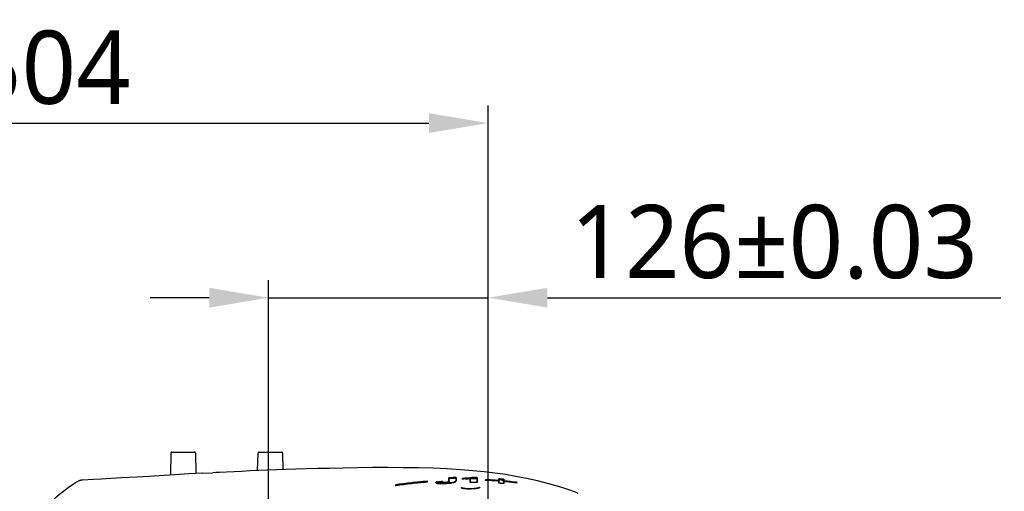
# Model space of a CAD drawing. Header units: millimetres. Extents: x 7426 to 8300, y 124 to 421.
# Tile 86 of 135: x 7998 to 8026, y 327 to 340. Entities that reach past the tile are written whole.
import ezdxf

# ---------------------------------------------------------------- set-up
doc = ezdxf.new("R2010")
doc.units = ezdxf.units.MM
doc.linetypes.add('BANKLINE1', pattern=[5.5, 4, -1.5])
doc.linetypes.add('CENTER', pattern=[0.6, 0.375, -0.075, 0.075, -0.075])
for name, color, linetype in [('00_COMPONENTS', 7, 'BANKLINE1'), ('DIM', 7, 'Continuous'), ('外形图', 7, 'Continuous')]:
    doc.layers.add(name, color=color, linetype=linetype)
doc.styles.add('微软雅黑', font='msyh.ttc')
doc.dimstyles.new('尺寸标注_1_20比例', dxfattribs={"dimtxt": 2.1, "dimasz": 1.7, "dimexe": 0.5, "dimexo": 0.4, "dimgap": 0.5, "dimtad": 1, "dimdec": 1, "dimlfac": 20, "dimdsep": 46, "dimtxsty": '微软雅黑', "dimcen": 0.09, "dimadec": 0, "dimazin": 0, "dimtp": 0.01, "dimtm": 0.01, "dimtfac": 1, "dimtdec": 1, "dimtofl": 0, "dimtmove": 0, "dimatfit": 3, "dimfxl": 1, "dimtolj": 1, "dimarcsym": 0})

# ---------------------------------------------------------------- blocks, each defined once
blk = doc.blocks.new('*D1484')
at = {"layer": '00_COMPONENTS', "color": 0, "linetype": 'ByBlock', "lineweight": -2, "ltscale": 20}
for p, q in [((8004.703, 322.672), (8004.703, 332.796)), ((8011.003, 322.672), (8011.003, 332.796)), ((8003.003, 332.296), (8001.303, 332.296)), ((8004.703, 332.296), (8011.003, 332.296)), ((8012.703, 332.296), (8025.707, 332.296)), ((8012.703, 332.296), (8014.403, 332.296))]:
    blk.add_line(p, q, dxfattribs=at)
at = {"layer": '00_COMPONENTS', "color": 0}
for points in [[(8003.003, 332.012), (8003.003, 332.579), (8004.703, 332.296)], [(8012.703, 332.579), (8012.703, 332.012), (8011.003, 332.296)]]:
    blk.add_solid(points, dxfattribs=at)
at = {"layer": 'Defpoints', "color": 0}
for p in [(8011.003, 332.296), (8004.703, 322.272), (8011.003, 322.272)]:
    blk.add_point(p, dxfattribs=at)
at = {"layer": '00_COMPONENTS', "color": 0, "insert": (8019.205, 333.886), "char_height": 2.1, "attachment_point": 5, "style": '微软雅黑'}
blk.add_mtext('\\A1;\\A1;126±0.03', dxfattribs=at)
blk = doc.blocks.new('*D1487')
at = {"layer": '00_COMPONENTS', "color": 0, "linetype": 'ByBlock', "lineweight": -2, "ltscale": 20}
for p, q in [((7995.099, 321.72), (7995.099, 336.43)), ((8003.658, 321.72), (7994.599, 321.72)), ((7995.099, 320.02), (7995.099, 314.02)), ((8003.658, 312.32), (7994.599, 312.32))]:
    blk.add_line(p, q, dxfattribs=at)
at = {"layer": '00_COMPONENTS', "color": 0}
for points in [[(7995.383, 320.02), (7994.816, 320.02), (7995.099, 321.72)], [(7994.816, 314.02), (7995.383, 314.02), (7995.099, 312.32)]]:
    blk.add_solid(points, dxfattribs=at)
at = {"layer": 'Defpoints', "color": 0}
for p in [(8004.058, 321.72), (7995.099, 312.32), (8004.058, 312.32)]:
    blk.add_point(p, dxfattribs=at)
at = {"layer": '00_COMPONENTS', "color": 0, "insert": (7993.508, 329.925), "char_height": 2.1, "attachment_point": 5, "rotation": 90, "style": '微软雅黑'}
blk.add_mtext('\\A1;\\A1;188±0.05', dxfattribs=at)
blk = doc.blocks.new('*D1507')
at = {"layer": 'Defpoints', "color": 0}
for p in [(8011.003, 337.302), (7985.803, 317.67), (8011.003, 317.02)]:
    blk.add_point(p, dxfattribs=at)
at = {"layer": 'DIM', "color": 0, "linetype": 'ByBlock', "lineweight": -2, "ltscale": 20}
for p, q in [((7985.803, 318.07), (7985.803, 337.802)), ((8011.003, 317.42), (8011.003, 337.802)), ((7987.503, 337.302), (8009.303, 337.302))]:
    blk.add_line(p, q, dxfattribs=at)
at = {"layer": 'DIM', "color": 0}
for points in [[(7987.503, 337.585), (7987.503, 337.018), (7985.803, 337.302)], [(8009.303, 337.018), (8009.303, 337.585), (8011.003, 337.302)]]:
    blk.add_solid(points, dxfattribs=at)
at = {"layer": 'DIM', "color": 0, "insert": (7998.403, 338.888), "char_height": 2.1, "attachment_point": 5, "style": '微软雅黑'}
blk.add_mtext('\\A1;504', dxfattribs=at)

msp = doc.modelspace()

# ---------------------------------------------------------------- linework, layer by layer
at = {"layer": '外形图', "linetype": 'CENTER', "ltscale": 5}
msp.add_line((8011.0034, 308.225), (8011.0034, 329.9178), dxfattribs=at)
at = {"layer": '外形图', "linetype": 'Continuous'}
for p, q in [((8001.9027, 327.8457), (8001.8866, 327.2311)), ((8001.9276, 327.8701), (8002.5789, 327.8701)), ((8001.9279, 327.8701), (8002.5792, 327.8701)), ((8002.6042, 327.8457), (8002.6193, 327.268)), ((8004.3893, 327.337), (8004.4026, 327.8457)), ((8004.4276, 327.8701), (8005.0789, 327.8701)), ((8004.4279, 327.8701), (8005.0792, 327.8701)), ((8005.1042, 327.8457), (8005.1168, 327.3643)), ((7999.681, 327.0824), (7999.3622, 327.0644)), ((7999.9049, 327.0949), (7999.681, 327.0824)), ((8001.2805, 327.1733), (8000.9347, 327.1529)), ((8002.62, 327.2611), (8002.6193, 327.268)), ((8002.622, 327.2534), (8002.62, 327.2611)), ((8002.8081, 327.2639), (8003.1036, 327.2792)), ((8003.1913, 327.2835), (8003.1034, 327.2792)), ((8009.251, 327.033), (8009.2604, 327.0338)), ((8009.2531, 327.0319), (8009.2531, 327.009)), ((8009.2604, 327.0319), (8009.2604, 327.0337)), ((8009.2604, 327.031), (8009.2604, 327.0319)), ((8009.874, 327.027), (8009.874, 327.1332)), ((8009.8804, 327.0273), (8009.8804, 327.1323)), ((8010.0759, 327.1388), (8010.083, 327.139)), ((8010.076, 327.1378), (8010.076, 327.0446)), ((8010.083, 327.139), (8010.0831, 327.0449)), ((8010.2569, 327.0967), (8010.2569, 327.0953)), ((8010.2634, 327.0957), (8010.2569, 327.0953)), ((8010.2634, 327.0968), (8010.2634, 327.1213)), ((8010.485, 327.0003), (8010.485, 327.1126)), ((8010.4853, 327.1377), (8010.4892, 327.1381)), ((8010.4915, 327.0015), (8010.4915, 327.1145)), ((8010.5074, 327.1147), (8010.5048, 327.1408)), ((8010.5048, 327.1408), (8010.5244, 327.1406)), ((8010.5072, 327.1399), (8010.5072, 327.1147)), ((8010.5072, 327.1399), (8010.5442, 327.1394)), ((8010.5072, 327.1147), (8010.5442, 327.1142)), ((8010.5244, 327.1406), (8010.5439, 327.1403)), ((8010.6751, 327.1367), (8010.6751, 327.0014)), ((8010.6752, 327.1376), (8010.6821, 327.1374)), ((8010.6821, 327.1374), (8010.6822, 327.0015)), ((8010.9215, 327.0597), (8010.9215, 327.0581)), ((8010.9215, 327.0581), (8010.9216, 327.0574)), ((8010.9281, 327.0572), (8010.9215, 327.0574)), ((8010.9281, 327.0581), (8010.9281, 327.0763)), ((8011.3089, 326.9766), (8011.309, 327.0296)), ((8011.309, 327.1016), (8011.309, 327.1029)), ((8011.309, 327.098), (8011.309, 327.1016)), ((8011.309, 327.093), (8011.309, 327.098)), ((8011.309, 327.0878), (8011.309, 327.093)), ((8011.309, 327.0663), (8011.309, 327.0878)), ((8011.309, 327.0549), (8011.309, 327.0663)), ((8011.3139, 327.0358), (8011.309, 327.0549)), ((8011.3156, 327.0362), (8011.309, 327.0367)), ((8011.309, 327.0296), (8011.309, 327.0358)), ((8011.3103, 327.0538), (8011.3156, 327.0534)), ((8011.3156, 326.9772), (8011.3156, 327.1016)), ((8011.3156, 327.0764), (8011.3296, 327.0752)), ((8011.4406, 327.0902), (8011.4406, 327.0486)), ((8011.4406, 327.0429), (8011.4406, 326.9679)), ((8011.4406, 327.0429), (8011.4492, 327.0422)), ((8011.4407, 327.091), (8011.4475, 327.0903)), ((8011.4429, 327.0254), (8011.4475, 327.0433)), ((8011.4475, 327.0903), (8011.4475, 327.0489)), ((8008.3467, 326.9333), (8008.3529, 326.9342)), ((8008.3467, 326.9066), (8008.3467, 326.9044)), ((8008.3533, 326.9053), (8008.3467, 326.9044)), ((8008.3531, 326.9067), (8008.3531, 326.9327)), ((8009.2604, 327.0085), (8009.2532, 327.0078)), ((8009.4967, 327.0108), (8009.4967, 327.0115)), ((8009.4967, 327.005), (8009.4967, 327.0108)), ((8009.5031, 327.0107), (8009.5459, 327.0138)), ((8009.5425, 327.0149), (8009.5653, 327.0165)), ((8009.5459, 327.0138), (8009.5672, 327.0154)), ((8009.5459, 326.9884), (8009.5672, 326.9899)), ((8009.5653, 327.0165), (8009.5881, 327.0181)), ((8009.5672, 327.0154), (8009.5885, 327.0169)), ((8009.5672, 326.9899), (8009.5885, 326.9914)), ((8009.5888, 326.9914), (8009.5675, 326.9899)), ((8009.6312, 326.9943), (8009.5888, 326.9914)), ((8009.6309, 326.9943), (8009.6521, 326.9957)), ((8009.6524, 326.9957), (8009.6312, 326.9943)), ((8009.6521, 326.9957), (8009.6732, 326.9971)), ((8009.6732, 327.0225), (8009.6943, 327.0238)), ((8009.6732, 326.9971), (8009.6943, 326.9984)), ((8009.693, 327.018), (8009.6925, 327.0157)), ((8009.6926, 327.025), (8009.7018, 327.0255)), ((8009.6928, 327.0157), (8009.6928, 326.9903)), ((8009.6943, 327.0238), (8009.693, 327.018)), ((8009.7004, 327.0192), (8009.7002, 327.0184)), ((8009.7018, 327.0255), (8009.7004, 327.0192)), ((8009.7795, 326.9719), (8009.7726, 326.9715)), ((8009.8807, 327.0147), (8009.8807, 327.002)), ((8010.2311, 326.8523), (8010.2315, 326.85)), ((8010.4674, 326.8167), (8010.4374, 326.8172)), ((8010.4975, 326.817), (8010.4674, 326.8167)), ((8010.4915, 327.0003), (8010.485, 327.0003)), ((8010.5029, 326.8171), (8010.4975, 326.817)), ((8010.5942, 327.0007), (8010.5723, 327.0007)), ((8010.6601, 327.0004), (8010.6381, 327.0005)), ((8010.6754, 327.0003), (8010.6601, 327.0004)), ((8010.6822, 327.0003), (8010.6754, 327.0003)), ((8010.6822, 327.0015), (8010.6822, 327.0003)), ((8010.7217, 326.8425), (8010.7018, 326.8378)), ((8010.7766, 326.8648), (8010.7762, 326.8645)), ((8011.3155, 326.9762), (8011.3089, 326.9767)), ((8011.4016, 326.9699), (8011.3862, 326.9711)), ((8011.4169, 326.9687), (8011.4016, 326.9699)), ((8011.4409, 326.9668), (8011.4169, 326.9687)), ((8011.4458, 327.0255), (8011.4406, 327.026)), ((8011.4476, 326.9663), (8011.4409, 326.9668)), ((8011.4475, 327.0245), (8011.4476, 326.9731)), ((8011.4476, 326.9731), (8011.4476, 326.9679)), ((8011.4476, 326.9679), (8011.4476, 326.9663)), ((8011.8281, 327.0003), (8011.8281, 326.9842)), ((8011.8282, 327.0013), (8011.835, 327.0004)), ((8011.835, 326.9825), (8011.8305, 326.9831)), ((8011.835, 326.9984), (8011.835, 327.0004)), ((8013.4248, 326.7474), (8013.3684, 326.7672))]:
    msp.add_line(p, q, dxfattribs=at)
for points in [[(8012.7412, 326.9584), (8012.413, 327.0421), (8012.0986, 327.1124), (8011.7952, 327.1718), (8011.4944, 327.2227), (8011.1942, 327.2662), (8010.8897, 327.3034), (8010.5665, 327.336), (8010.2122, 327.3643), (8009.8285, 327.3875), (8009.4228, 327.4049), (8009.0004, 327.4167), (8008.5652, 327.4232), (8008.1264, 327.4252), (8007.6852, 327.4234), (8007.2508, 327.4186), (8006.841, 327.4118), (8006.4638, 327.4038), (8006.1139, 327.3952), (8005.7869, 327.386), (8005.4864, 327.3768), (8005.2088, 327.3676), (8004.94, 327.3581), (8004.6762, 327.3483), (8004.4218, 327.3383), (8004.1762, 327.3283), (8003.9398, 327.3182), (8003.713, 327.3081), (8003.4953, 327.2981), (8003.287, 327.2882), (8003.1913, 327.2835)], [(7999.2338, 327.0308), (7999.1991, 327.0098), (7999.0764, 326.9311), (7998.9528, 326.8449), (7998.8282, 326.751), (7998.7029, 326.6495), (7998.5773, 326.5406), (7998.4516, 326.4245), (7998.3259, 326.3012), (7998.2875, 326.2621)], [(7999.2597, 327.044), (7999.2461, 327.0376), (7999.2338, 327.0308)], [(7999.3622, 327.0644), (7999.3575, 327.0641), (7999.353, 327.0638), (7999.3485, 327.0634), (7999.3442, 327.0631), (7999.3398, 327.0627), (7999.3355, 327.0623), (7999.3312, 327.0618), (7999.3266, 327.0613), (7999.3219, 327.0607), (7999.317, 327.06), (7999.3116, 327.0591), (7999.3056, 327.058), (7999.2991, 327.0566), (7999.2913, 327.0547), (7999.2821, 327.0521), (7999.2717, 327.0487), (7999.2597, 327.044)], [(8000.9347, 327.1529), (8000.4839, 327.1273), (7999.9049, 327.0949)], [(8002.8081, 327.2639), (8002.4143, 327.2418), (8002.0025, 327.2171), (8001.5692, 327.1906), (8001.2805, 327.1733)], [(8001.8866, 327.2311), (8001.8857, 327.223), (8001.8833, 327.2148), (8001.8809, 327.2097)], [(8010.2453, 326.8452), (8010.2439, 326.8458), (8010.2361, 326.8498), (8010.2319, 326.8527), (8010.2308, 326.8536), (8010.2311, 326.8523)], [(8010.3058, 326.82), (8010.28, 326.8242), (8010.2574, 326.8289), (8010.2387, 326.834), (8010.2319, 326.8362)], [(8010.3062, 326.8288), (8010.2861, 326.8328), (8010.2687, 326.8371), (8010.2547, 326.8415), (8010.2453, 326.8452)], [(8010.4326, 326.8103), (8010.3986, 326.8115), (8010.3658, 326.8135), (8010.3344, 326.8164), (8010.3058, 326.82)], [(8010.4374, 326.8172), (8010.408, 326.8182), (8010.3799, 326.82), (8010.3534, 326.8224), (8010.3286, 326.8254), (8010.3062, 326.8288)], [(8010.5027, 326.8103), (8010.4672, 326.8099), (8010.4326, 326.8103)], [(8010.5829, 326.8143), (8010.5483, 326.8121), (8010.5139, 326.8106), (8010.5027, 326.8103)], [(8010.5715, 326.8204), (8010.5418, 326.8186), (8010.512, 326.8174), (8010.5029, 326.8171)], [(8010.7018, 326.8378), (8010.6794, 326.8334), (8010.6548, 326.8294), (8010.6284, 326.8259), (8010.6005, 326.8228), (8010.5715, 326.8204)], [(8010.7079, 326.8303), (8010.68, 326.8254), (8010.6492, 326.821), (8010.6167, 326.8173), (8010.5829, 326.8143)], [(8010.7547, 326.8412), (8010.7329, 326.8356), (8010.7079, 326.8303)], [(8010.7529, 326.8523), (8010.739, 326.8475), (8010.7217, 326.8425)], [(8010.7762, 326.8645), (8010.7755, 326.8639), (8010.7713, 326.8609), (8010.7636, 326.8568), (8010.7529, 326.8523)], [(8010.7758, 326.8607), (8010.7762, 326.8634), (8010.7766, 326.8648)], [(8013.3692, 326.7669), (8013.0814, 326.8601), (8012.7412, 326.9584)], [(8013.5806, 326.6861), (8013.5291, 326.7075), (8013.4771, 326.7279), (8013.4248, 326.7474)]]:
    msp.add_lwpolyline(points, dxfattribs=at)
for centre, radius, start, end in [((8001.9276, 327.8451), 0.025, 90, 178.5), ((8002.5792, 327.8451), 0.025, 1.5, 90), ((8004.4276, 327.8451), 0.025, 90, 178.50001), ((8005.0792, 327.8451), 0.025, 1.5, 90), ((8010.8292, 308.5633), 18.537, 94.88396, 97.67693), ((8010.6877, 310.1028), 16.9898, 94.84381, 95.171), ((8006.5988, 327.0193), 2.6616, 359.76689, 0.25186), ((8010.3276, 314.2007), 12.9404, 91.80331, 92.00896), ((8010.3757, 312.9723), 14.1687, 91.21198, 92.00304), ((8010.3872, 312.6944), 14.4216, 91.83981, 92.01398), ((8010.3836, 312.7889), 14.327, 91.40225, 92.01174), ((8010.3816, 312.7211), 14.4209, 91.21437, 91.83253), ((8010.3736, 313.1363), 13.9795, 91.22004, 91.84213), ((8010.3567, 313.9249), 13.1907, 91.21834, 91.40605), ((8010.0634, 327.0448), 0.0197, 344.97009, 357.03202), ((8010.0629, 327.0448), 0.0202, 357.02091, 0.04048), ((8008.7459, 351.3647), 24.2897, 273.56659, 273.68039), ((8012.0263, 327.1089), 1.7694, 179.57581, 180.34256), ((8009.3419, 341.9901), 14.8973, 273.5463, 273.7882), ((8009.6386, 337.4873), 10.3847, 273.79625, 273.96011), ((8009.6988, 336.6055), 9.4998, 273.7985, 273.9341), ((8009.7597, 335.4767), 8.3958, 273.97201, 274.49624), ((8009.7217, 335.9602), 8.8797, 274.0474, 274.38518), ((8009.8884, 333.8807), 6.7684, 273.91572, 274.44947), ((8009.8571, 334.3558), 7.2456, 273.94596, 274.38858), ((8009.9712, 332.6878), 5.5979, 274.40053, 274.65214), ((8010.1027, 331.1938), 4.0741, 274.34793, 275.3888), ((8010.1154, 331.0087), 3.8874, 274.39763, 275.51665), ((8010.0459, 331.8059), 4.7139, 274.52578, 274.81235), ((8010.1538, 330.4699), 3.3724, 274.61504, 275.3905), ((8010.1598, 330.4537), 3.3569, 274.81138, 275.19532), ((8010.2401, 329.5717), 2.4713, 275.19386, 275.68839), ((8010.2756, 329.1674), 2.0642, 275.42339, 276.00446), ((8010.2664, 329.4181), 2.2896, 275.5817, 275.98392), ((8010.246, 329.6547), 2.5284, 275.52028, 275.92851), ((8010.2431, 329.6612), 2.5602, 275.569, 275.92563), ((8010.2492, 329.5998), 2.4984, 275.56996, 275.92547), ((8010.359, 314.9504), 12.1652, 88.77525, 89.30071), ((8010.3591, 314.9831), 12.1586, 88.51063, 89.12916), ((8010.3719, 315.4866), 11.6289, 88.50441, 88.78244), ((8012.5223, 327.0667), 1.6008, 179.6129, 180.25079), ((8010.4857, 316.2175), 10.8688, 87.47896, 87.70149), ((8010.4853, 316.1953), 10.89, 87.44484, 87.66964), ((8010.5133, 316.2273), 10.8387, 87.57912, 87.8067), ((8010.5161, 316.2457), 10.8193, 87.40394, 87.81761), ((8010.4889, 316.2917), 10.7945, 87.2537, 87.47896), ((8010.4894, 316.2866), 10.7986, 87.21737, 87.44484), ((8010.527, 316.5276), 10.5381, 86.1746, 87.58433), ((8010.5031, 316.5656), 10.5202, 85.84629, 87.25914), ((8010.5327, 316.5965), 10.4681, 85.98856, 87.40819), ((8010.5025, 316.542), 10.5428, 86.04597, 87.22092), ((8010.5195, 316.7967), 10.2876, 85.5911, 86.0427), ((8010.5454, 316.817), 10.2482, 85.72683, 86.16962), ((8010.5258, 316.8923), 10.1927, 85.59335, 85.84088), ((8010.5466, 316.8063), 10.2579, 85.73784, 85.98373), ((8010.4326, 316.7358), 10.4041, 84.82928, 85.16809), ((8010.4549, 316.853), 10.2847, 84.88743, 85.19927), ((8010.4447, 316.8204), 10.293, 84.75773, 85.14463), ((8010.64, 318.9298), 8.1745, 84.86697, 85.16103), ((8010.4457, 316.8398), 10.2993, 84.45595, 84.84937), ((8010.4691, 317.0635), 10.0487, 84.45058, 84.76995), ((8010.5432, 317.0921), 9.9922, 84.55623, 84.80757), ((8010.5416, 317.0652), 10.0182, 84.60084, 84.8025), ((8010.5457, 317.1082), 9.975, 84.34985, 84.60088), ((8010.5557, 317.2191), 9.8646, 83.04704, 84.55873), ((8010.5583, 317.2324), 9.8501, 83.09244, 84.35171), ((8011.6726, 326.9176), 3.3259, 179.72883, 180.17136), ((8010.8573, 308.3545), 18.7462, 95.2055, 97.67664), ((8010.8747, 308.7471), 18.3338, 95.0742, 97.90525), ((8010.9887, 307.8753), 19.2116, 96.53288, 97.88443), ((8010.7986, 309.5342), 17.5419, 95.05427, 96.53274), ((8010.4996, 313.618), 13.4311, 94.08652, 94.28235), ((8009.5158, 327.0048), 0.0191, 192.1589, 195.04903), ((8010.6531, 311.6913), 15.3371, 94.05911, 94.21902), ((8009.5965, 327.244), 0.276, 260.14132, 262.47622), ((8009.6052, 327.309), 0.3415, 262.46536, 264.47559), ((8010.5042, 313.8901), 13.16, 93.53599, 93.99172), ((8010.6328, 311.9425), 15.1104, 93.80179, 93.96307), ((8010.6395, 311.9066), 15.1214, 93.82421, 93.98538), ((8009.6514, 328.0581), 1.0924, 268.70332, 269.8249), ((8010.622, 312.1057), 14.9469, 93.63944, 93.8018), ((8009.6525, 328.3989), 1.4318, 269.93793, 271.77168), ((8010.5799, 312.8501), 14.1759, 93.5808, 93.75163), ((8009.6401, 328.8426), 1.8757, 271.72844, 272.47079), ((8009.7104, 327.0162), 0.0104, 167.93914, 174.46587), ((8009.7095, 327.0163), 0.00948, 174.47991, 181.8103), ((8009.6134, 329.4336), 2.4673, 272.4999, 273.69996), ((8009.756, 327.3681), 0.3692, 268.77639, 272.3735), ((8009.7559, 327.3383), 0.3648, 268.77772, 273.41022), ((8009.757, 327.3424), 0.3436, 272.38781, 273.44133), ((8009.7229, 327.9113), 0.9135, 273.43508, 274.77938), ((8009.7226, 327.8844), 0.912, 273.45715, 274.80364), ((8009.5596, 330.3155), 3.3508, 273.76282, 274.18308), ((8009.6194, 329.5182), 2.5513, 274.14964, 275.46843), ((8009.8139, 327.1503), 0.1455, 282.81759, 285.01627), ((8009.8138, 327.1432), 0.165, 282.98932, 285.06463), ((8009.7, 328.6826), 1.7118, 275.44863, 277.24287), ((8009.8695, 327.556), 0.5721, 281.21073, 283.02112), ((8009.9025, 327.4114), 0.4238, 283.07008, 283.75887), ((8009.8874, 327.4988), 0.5141, 282.53199, 283.06533), ((8009.9154, 327.3598), 0.3706, 283.73325, 285.5828), ((8010.5823, 315.3163), 11.6856, 90.04688, 90.44546), ((8010.5798, 316.0739), 10.9267, 90.03918, 90.46291), ((8010.5821, 315.4845), 11.5173, 89.84331, 90.04639), ((8010.5772, 313.1397), 13.8609, 89.74797, 89.92954), ((8010.5825, 315.6203), 11.3815, 89.5338, 89.84351), ((8010.6509, 317.3184), 9.6806, 85.82688, 86.06319), ((8011.1623, 324.1285), 2.8524, 85.79618, 86.91865), ((8010.5538, 315.9774), 11.0252, 85.66998, 85.83067), ((8011.0497, 322.5447), 4.4403, 85.66669, 85.84639), ((8010.6243, 317.0446), 9.9568, 85.29751, 85.61711), ((8010.5685, 317.1016), 9.9626, 84.47457, 84.94784), ((8010.5689, 317.0919), 9.9715, 84.69324, 84.9449), ((8010.5833, 317.2414), 9.8213, 83.17804, 84.69588), ((8010.5841, 317.2587), 9.8047, 82.96097, 84.47684), ((8010.5699, 317.3308), 9.751, 82.83805, 83.0905), ((8010.571, 317.348), 9.7348, 82.7918, 83.04449), ((8010.5937, 317.3324), 9.7297, 82.9224, 83.17526), ((8010.5733, 317.3583), 9.7234, 82.5855, 82.83805), ((8010.5967, 317.3648), 9.6979, 82.70511, 82.95834), ((8010.5761, 317.3879), 9.6946, 82.57888, 82.79177), ((8010.5951, 317.3437), 9.7183, 82.69658, 82.92239), ((8010.6293, 326.9905), 1.2057, 359.61921, 0.37535)]:
    msp.add_arc(centre, radius, start, end, dxfattribs=at)
for points, knots in [([(8010.076, 327.0446), (8010.076, 327.0411), (8010.0674, 327.0155), (8010.0362, 327.0088), (8010.0149, 327.0028)], [0, 0, 0, 0, 0.1371896, 1, 1, 1, 1]), ([(8010.0761, 327.029), (8010.0771, 327.0301), (8010.079, 327.0323), (8010.0805, 327.0348), (8010.0811, 327.0361)], [0, 0, 0, 0, 0.5288698, 1, 1, 1, 1]), ([(8010.0811, 327.0361), (8010.0813, 327.0367), (8010.0818, 327.0379), (8010.0822, 327.0391), (8010.0824, 327.0397)], [0, 0, 0, 0, 0.5098453, 1, 1, 1, 1]), ([(8010.321, 327.1007), (8010.3114, 327.1), (8010.2922, 327.0987), (8010.273, 327.0974), (8010.2634, 327.0968)], [0, 0, 0, 0, 0.4978746, 1, 1, 1, 1]), ([(8010.305, 327.1251), (8010.3089, 327.1253), (8010.3166, 327.1258), (8010.3243, 327.1263), (8010.3281, 327.1266)], [0, 0, 0, 0, 0.5013791, 1, 1, 1, 1]), ([(8010.3485, 327.1026), (8010.3439, 327.1023), (8010.3348, 327.1017), (8010.3256, 327.101), (8010.321, 327.1007)], [0, 0, 0, 0, 0.4985985, 1, 1, 1, 1]), ([(8009.4967, 327.005), (8009.4967, 327.0043), (8009.4968, 327.0029), (8009.497, 327.0015), (8009.4971, 327.0007)], [0, 0, 0, 0, 0.4986871, 1, 1, 1, 1]), ([(8009.4974, 326.9998), (8009.4978, 326.9981), (8009.4993, 326.9947), (8009.5016, 326.9918), (8009.503, 326.9903)], [0, 0, 0, 0, 0.4680044, 1, 1, 1, 1]), ([(8009.503, 326.9903), (8009.5052, 326.9881), (8009.5111, 326.9837), (8009.5178, 326.9807), (8009.5217, 326.9792)], [0, 0, 0, 0, 0.4306909, 1, 1, 1, 1]), ([(8009.5039, 327), (8009.5036, 327.0009), (8009.5032, 327.0027), (8009.5031, 327.0046), (8009.5031, 327.0055)], [0, 0, 0, 0, 0.5032814, 1, 1, 1, 1]), ([(8009.5465, 326.9748), (8009.5356, 326.9771), (8009.5187, 326.9811), (8009.5055, 326.9943), (8009.5039, 327)], [0, 0, 0, 0, 0.6514532, 1, 1, 1, 1]), ([(8009.5217, 326.9792), (8009.5257, 326.9777), (8009.5348, 326.9749), (8009.5441, 326.973), (8009.5493, 326.9721)], [0, 0, 0, 0, 0.4493437, 1, 1, 1, 1]), ([(8009.5764, 326.9703), (8009.5711, 326.9709), (8009.561, 326.9721), (8009.5511, 326.9738), (8009.5465, 326.9748)], [0, 0, 0, 0, 0.5339446, 1, 1, 1, 1]), ([(8009.6926, 327.0157), (8009.692, 327.011), (8009.7125, 326.9949), (8009.7325, 326.9993), (8009.7481, 326.999)], [0, 0, 0, 0, 0.2321173, 1, 1, 1, 1]), ([(8009.6926, 326.9903), (8009.692, 326.9856), (8009.7125, 326.9694), (8009.7325, 326.9738), (8009.7481, 326.9735)], [0, 0, 0, 0, 0.2322578, 1, 1, 1, 1]), ([(8009.6931, 326.9899), (8009.693, 326.9904), (8009.6931, 326.9912), (8009.6932, 326.9921), (8009.6933, 326.9925)], [0, 0, 0, 0, 0.4952262, 1, 1, 1, 1]), ([(8009.6945, 326.9852), (8009.6941, 326.986), (8009.6934, 326.9875), (8009.6931, 326.9891), (8009.6931, 326.9899)], [0, 0, 0, 0, 0.5190179, 1, 1, 1, 1]), ([(8009.718, 326.9751), (8009.7123, 326.9759), (8009.7037, 326.9774), (8009.6961, 326.9827), (8009.6945, 326.9852)], [0, 0, 0, 0, 0.6548941, 1, 1, 1, 1]), ([(8009.7221, 327.002), (8009.721, 327.0022), (8009.719, 327.0025), (8009.717, 327.0029), (8009.716, 327.0032)], [0, 0, 0, 0, 0.5260438, 1, 1, 1, 1]), ([(8009.7443, 326.9734), (8009.7396, 326.9735), (8009.7308, 326.9738), (8009.722, 326.9746), (8009.718, 326.9751)], [0, 0, 0, 0, 0.5405825, 1, 1, 1, 1]), ([(8009.7465, 327.0003), (8009.7421, 327.0004), (8009.7339, 327.0007), (8009.7258, 327.0015), (8009.7221, 327.002)], [0, 0, 0, 0, 0.5427095, 1, 1, 1, 1]), ([(8009.7779, 326.9741), (8009.7723, 326.9737), (8009.7611, 326.9733), (8009.7498, 326.9733), (8009.7443, 326.9734)], [0, 0, 0, 0, 0.5057549, 1, 1, 1, 1]), ([(8009.778, 327.0009), (8009.7727, 327.0005), (8009.7622, 327.0001), (8009.7517, 327.0001), (8009.7465, 327.0003)], [0, 0, 0, 0, 0.5062795, 1, 1, 1, 1]), ([(8009.799, 327.001), (8009.8039, 327.0015), (8009.8134, 327.0023), (8009.823, 327.0034), (8009.8277, 327.004)], [0, 0, 0, 0, 0.5094385, 1, 1, 1, 1]), ([(8009.799, 326.9756), (8009.8039, 326.976), (8009.8134, 326.9769), (8009.823, 326.978), (8009.8277, 326.9786)], [0, 0, 0, 0, 0.5094366, 1, 1, 1, 1]), ([(8009.8462, 327.0085), (8009.8429, 327.0078), (8009.836, 327.0064), (8009.8291, 327.0053), (8009.8254, 327.0048)], [0, 0, 0, 0, 0.4716875, 1, 1, 1, 1]), ([(8009.8277, 327.004), (8009.8317, 327.0046), (8009.8393, 327.0057), (8009.8469, 327.007), (8009.8504, 327.0078)], [0, 0, 0, 0, 0.5300079, 1, 1, 1, 1]), ([(8009.8277, 326.9786), (8009.8317, 326.9792), (8009.8393, 326.9802), (8009.8469, 326.9816), (8009.8504, 326.9824)], [0, 0, 0, 0, 0.5300013, 1, 1, 1, 1]), ([(8009.8504, 327.0078), (8009.8514, 327.008), (8009.8535, 327.0085), (8009.8555, 327.009), (8009.8564, 327.0093)], [0, 0, 0, 0, 0.516953, 1, 1, 1, 1]), ([(8009.8504, 326.9824), (8009.8514, 326.9826), (8009.8535, 326.9831), (8009.8555, 326.9836), (8009.8564, 326.9839)], [0, 0, 0, 0, 0.5169479, 1, 1, 1, 1]), ([(8009.8564, 327.0093), (8009.8636, 327.0112), (8009.8831, 327.0119), (8009.8739, 327.025), (8009.8707, 327.0258)], [0, 0, 0, 0, 0.6942509, 1, 1, 1, 1]), ([(8009.8564, 326.9839), (8009.8636, 326.9858), (8009.8831, 326.9865), (8009.8739, 326.9996), (8009.8707, 327.0004)], [0, 0, 0, 0, 0.6941623, 1, 1, 1, 1]), ([(8009.8624, 326.9856), (8009.8615, 326.9853), (8009.8596, 326.9847), (8009.8577, 326.9841), (8009.8567, 326.9839)], [0, 0, 0, 0, 0.4790754, 1, 1, 1, 1]), ([(8009.8807, 327.002), (8009.8807, 326.9991), (8009.8763, 326.9906), (8009.8678, 326.9874), (8009.8624, 326.9856)], [0, 0, 0, 0, 0.3393069, 1, 1, 1, 1]), ([(8010.048, 327.0116), (8010.054, 327.0141), (8010.064, 327.0189), (8010.073, 327.0256), (8010.0761, 327.029)], [0, 0, 0, 0, 0.5834001, 1, 1, 1, 1])]:
    msp.add_open_spline(points, degree=3, knots=knots, dxfattribs=at)
for points in [[(8010.3413, 327.1011), (8010.3153, 327.0992), (8010.2894, 327.0975), (8010.2634, 327.0957)], [(8010.5442, 327.1394), (8010.5879, 327.1388), (8010.6315, 327.138), (8010.6751, 327.1361)], [(8010.5442, 327.1142), (8010.5879, 327.1136), (8010.6315, 327.1128), (8010.6751, 327.1109)], [(8011.3714, 327.0967), (8011.3945, 327.0946), (8011.4175, 327.0924), (8011.4406, 327.0898)], [(8011.3714, 327.0716), (8011.3945, 327.0695), (8011.4175, 327.0672), (8011.4406, 327.0646)], [(8009.5723, 326.9691), (8009.5904, 326.9673), (8009.6086, 326.9664), (8009.6267, 326.966)], [(8009.6509, 326.9671), (8009.6261, 326.9672), (8009.6012, 326.9679), (8009.5764, 326.9703)], [(8009.6481, 326.9657), (8009.6898, 326.9656), (8009.7314, 326.9675), (8009.773, 326.9702)], [(8009.773, 326.9702), (8009.8222, 326.9734), (8009.8714, 326.9773), (8009.9204, 326.9837)], [(8009.8254, 327.0048), (8009.8121, 327.003), (8009.7986, 327.0021), (8009.7852, 327.003)], [(8009.8509, 326.9824), (8009.8297, 326.9775), (8009.8076, 326.975), (8009.7859, 326.9764)], [(8009.9807, 326.9948), (8009.9592, 326.9905), (8009.9375, 326.9873), (8009.9158, 326.9845)], [(8009.9204, 326.9837), (8009.9467, 326.9871), (8009.973, 326.9912), (8009.9989, 326.997)], [(8010.0036, 326.998), (8010.0187, 327.0015), (8010.0337, 327.0057), (8010.048, 327.0116)]]:
    msp.add_open_spline(points, degree=3, dxfattribs=at)

# ---------------------------------------------------------------- dimensions: what is measured, and where the dimension line sits
at = {"layer": '00_COMPONENTS', "linetype": 'ByBlock', "ltscale": 20}
dim = msp.add_linear_dim(base=(7995.0993, 312.3201), p1=(8004.0578, 321.7201), p2=(8004.0578, 312.3201), angle=90, text='\\A1;<>±0.05', dimstyle='尺寸标注_1_20比例', dxfattribs=at)
dim.commit()
dim.dimension.update_dxf_attribs({"geometry": '*D1487', "text_midpoint": (7995.0993, 329.9252), "dimtype": 160})
dim = msp.add_linear_dim(base=(8011.0034, 332.2958), p1=(8004.7034, 322.2715), p2=(8011.0034, 322.2715), text='\\A1;<>±0.03', dimstyle='尺寸标注_1_20比例', dxfattribs=at)
dim.commit()
dim.dimension.update_dxf_attribs({"geometry": '*D1484', "text_midpoint": (8019.2051, 332.2958), "dimtype": 160})
at = {"layer": 'DIM', "linetype": 'ByBlock', "ltscale": 20}
dim = msp.add_linear_dim(base=(8011.0034, 337.3017), p1=(7985.8034, 317.6701), p2=(8011.0034, 317.0201), dimstyle='尺寸标注_1_20比例', dxfattribs=at)
dim.commit()
dim.dimension.update_dxf_attribs({"geometry": '*D1507', "text_midpoint": (7998.4034, 337.3017), "dimtype": 160})

doc.saveas('drawing.dxf')
